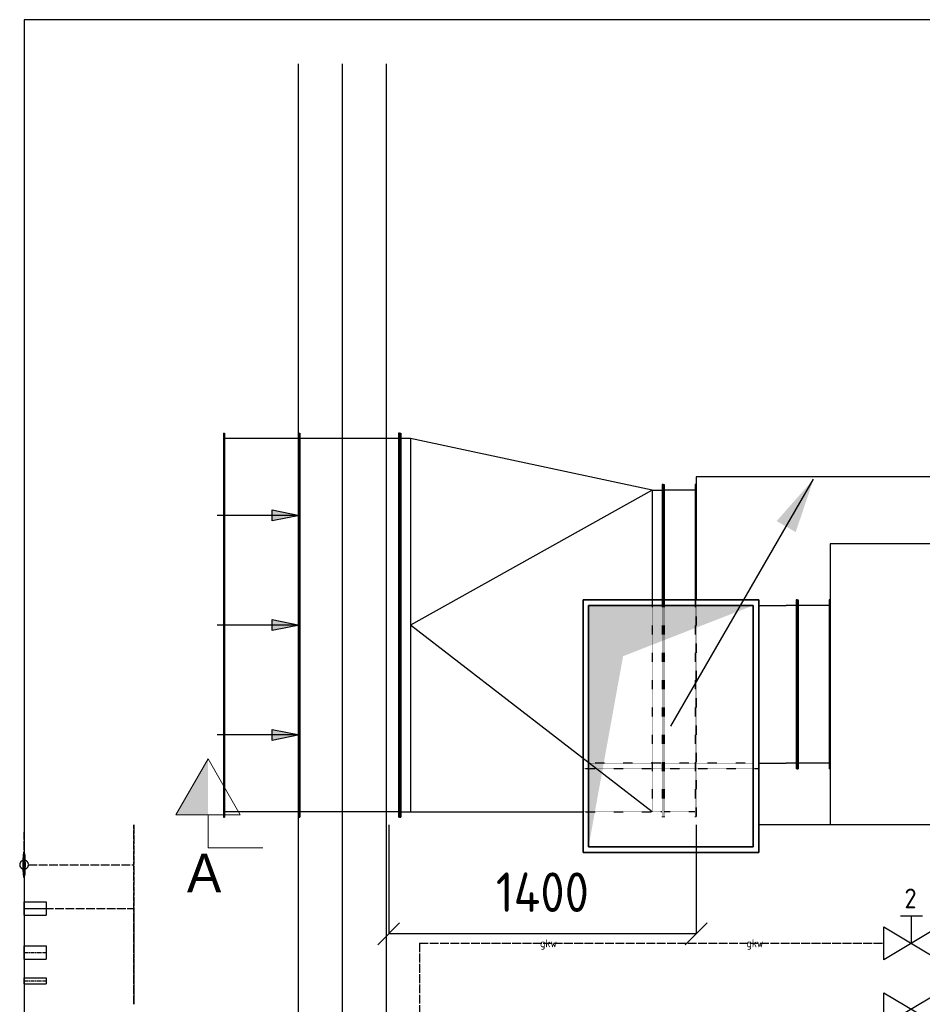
# Model space of a CAD drawing. Header units: millimetres. Extents: x -75 to 108309, y -75 to 76928.
# Tile 9 of 31: x 2077 to 6186, y 60869 to 65354. Entities that reach past the tile are written whole.
import ezdxf
from ezdxf.enums import TextEntityAlignment as Align

# ---------------------------------------------------------------- set-up
doc = ezdxf.new("R2010")
doc.units = ezdxf.units.MM
for name, pattern in [('2322105', [47, 40, -7]), ('2322106', [47, 5, -2, 5, -2, 5, -2, 5, -2, 5, -2, 5, -7]), ('CENTER2', [28.575, 19.05, -3.175, 3.175, -3.175]), ('SMALL_DASH', [1.5, 0.5, -1])]:
    doc.linetypes.add(name, pattern=pattern)
for name, color, linetype in [('00ATT025', 2, 'Continuous'), ('BL$2----BOUWKUNDIG', 8, 'Continuous'), ('WL531---_D', 5, 'Continuous'), ('WL531---_HARTLIJN', 1, 'CENTER2'), ('WL5501--', 4, '2322105'), ('WL5501--_D', 4, 'Continuous'), ('WL5501--_HARTLIJN', 1, 'CENTER2'), ('WL5502--', 4, '2322106'), ('WL562---_D', 4, 'Continuous'), ('WL570---_AANZUIG_D', 3, 'Continuous'), ('WL570---_RETOUR_D', 5, 'Continuous'), ('WL570---_TOEVOER', 3, 'Continuous'), ('WL570---_TOEVOER_D', 3, 'Continuous'), ('WM5501--', 1, 'Continuous'), ('WM570---', 1, 'Continuous')]:
    doc.layers.add(name, color=color, linetype=linetype)
doc.layers.add('BL$5----', color=7, linetype='Continuous', lineweight=0)
doc.layers.add('WM$5----_HULPRUIMTE', color=1, linetype='Continuous', plot=False)
doc.styles.add('BURO-018', font='BUROFONT', dxfattribs={"height": 1.8})
doc.styles.add('EURO', font='eurr____.ttf', dxfattribs={"height": 90})
doc.styles.add('STABICAD-018', font='ISOCP.SHX', dxfattribs={"height": 36})
doc.styles.add('STABICAD-025', font='ISOCP.SHX', dxfattribs={"height": 50})
doc.dimstyles.new('STABICAD', dxfattribs={"dimscale": 50, "dimtxt": 1.8, "dimasz": 2, "dimexe": 0, "dimexo": 0, "dimgap": 1.5, "dimtad": 0, "dimdec": 0, "dimzin": 0, "dimdsep": 46, "dimtxsty": 'STABICAD-018', "dimblk1": 'OBLIQUE', "dimblk2": 'OBLIQUE', "dimsah": 1, "dimcen": -3, "dimadec": 1, "dimazin": 0, "dimtfac": 1, "dimtdec": 0, "dimtofl": 0, "dimtmove": 2, "dimatfit": 3, "dimfxl": 1, "dimtvp": 1.055556, "dimtolj": 1, "dimtzin": 0, "dimarcsym": 0})

# ---------------------------------------------------------------- blocks, each defined once
blk = doc.blocks.new('_Oblique')
at = {"color": 0, "linetype": 'ByBlock', "lineweight": -2}
blk.add_line((-0.5, -0.5), (0.5, 0.5), dxfattribs=at)
blk = doc.blocks.new('*D9')
at = {"layer": 'BL$2----BOUWKUNDIG', "color": 0, "lineweight": -2, "transparency": 16777216}
for p, q in [((3756.6, 61686.5), (3756.6, 61190)), ((5156.6, 61686.5), (5156.6, 61190)), ((5156.6, 61190), (3756.6, 61190))]:
    blk.add_line(p, q, dxfattribs=at)
at = {"layer": 'Defpoints', "color": 0, "transparency": 16777216}
for p in [(3756.6, 61686.5), (5156.6, 61686.5), (3756.6, 61190)]:
    blk.add_point(p, dxfattribs=at)
at = {"layer": 'BL$2----BOUWKUNDIG', "color": 0, "lineweight": -2, "transparency": 16777216, "xscale": 100, "yscale": 100, "zscale": 100, "rotation": 180}
blk.add_blockref('_Oblique', (3756.6, 61190), dxfattribs=at)
at = {"layer": 'BL$2----BOUWKUNDIG', "color": 0, "lineweight": -2, "transparency": 16777216, "xscale": 100, "yscale": 100, "zscale": 100}
blk.add_blockref('_Oblique', (5156.6, 61190), dxfattribs=at)
at = {"layer": 'BL$2----BOUWKUNDIG', "color": 0, "transparency": 16777216, "insert": (4456.6, 61380), "char_height": 180, "attachment_point": 5, "style": 'STABICAD-018'}
blk.add_mtext('\\A1;1400', dxfattribs=at)
blk = doc.blocks.new('*U143')
at = {"color": 2, "linetype": 'SMALL_DASH'}
for p, q in [((0, 757.5, -1055), (5, 757.5, -1055)), ((0, -757.5, -1055), (0, 757.5, -1055)), ((5, -232, -1055), (5, 757.5, -1055)), ((5, 732.5, -1055), (145, 732.5, -1055)), ((150, 757.5, -1055), (145, 757.5, -1055)), ((145, -232, -1055), (145, 757.5, -1055)), ((150, -232, -1055), (150, 757.5, -1055))]:
    blk.add_line(p, q, dxfattribs=at)
at = {"color": 0, "linetype": 'Continuous'}
for p, q in [((5, -757.5, -1055), (5, -232, -1055)), ((145, -757.5, -1055), (145, -232, -1055)), ((150, -757.5, -1055), (150, -232, -1055)), ((0, -757.5, -1055), (5, -757.5, -1055)), ((5, -732.5, -1055), (145, -732.5, -1055)), ((150, -757.5, -1055), (145, -757.5, -1055))]:
    blk.add_line(p, q, dxfattribs=at)
at = {"layer": 'WM570---', "color": 2, "style": 'STABICAD-018'}
for tag, p in [('POSITIONCODE', (5082.1, 62629, 1055)), ('CODE', (5156.6, 62479, 1055)), ('SECTIONCODE', (5156.6, 62479, 1055))]:
    blk.add_attdef(tag, p, '', height=1.8, dxfattribs=at)
blk = doc.blocks.new('*U69')
at = {"color": 0, "linetype": 'Continuous'}
for p, q in [((0, 875, -1280), (5, 875, -1280)), ((0, -875, -1280), (0, 875, -1280)), ((5, -875, -1280), (5, 875, -1280)), ((460.4, 875, -1280), (455.4, 875, -1280)), ((455.4, -875, -1280), (455.4, 875, -1280)), ((460.4, -875, -1280), (460.4, 875, -1280)), ((5, 850, -1280), (455.4, 850, -1280)), ((5, -850, -1280), (455.4, -850, -1280)), ((0, -875, -1280), (5, -875, -1280)), ((460.4, -875, -1280), (455.4, -875, -1280))]:
    blk.add_line(p, q, dxfattribs=at)
at = {"layer": 'BL$2----BOUWKUNDIG', "color": 2, "style": 'STABICAD-018'}
for tag, p in [('SECTIONCODE', (3406.1, 62896.5, 1280)), ('POSITIONCODE', (3406.1, 62896.5, 1280)), ('CODE', (3806.6, 62596.5, 1280))]:
    blk.add_attdef(tag, p, '', height=1.8, dxfattribs=at)
blk = doc.blocks.new('*U144')
at = {"color": 2, "linetype": 'SMALL_DASH'}
for p, q in [((0, 757.5, -1055), (5, 757.5, -1055)), ((0, -232, -1055), (0, 757.5, -1055)), ((5, -232, -1055), (5, 757.5, -1055)), ((5, 732.5, -1055), (50, 732.5, -1055)), ((365, 732.5, -1055), (50, 732.5, -1055)), ((50, -232, -1055), (50, 732.5, -1055))]:
    blk.add_line(p, q, dxfattribs=at)
at = {"color": 0, "linetype": 'Continuous'}
for p, q in [((50, 732.5, 275), (1150, -117.5, 1225)), ((1150, 732.5, -1055), (365, 732.5, -1055)), ((1195, 732.5, -1055), (1150, 732.5, -1055)), ((1150, -967.5, -1055), (1150, 732.5, -1055)), ((1200, 757.5, -1055), (1195, 757.5, -1055)), ((1195, -992.5, -1055), (1195, 757.5, -1055)), ((1200, -992.5, -1055), (1200, 757.5, -1055)), ((50, -732.5, 275), (1150, -117.5, 1225)), ((0, -757.5, -1055), (0, -232, -1055)), ((5, -757.5, -1055), (5, -232, -1055)), ((50, -732.5, -1055), (50, -232, -1055)), ((0, -757.5, -1055), (5, -757.5, -1055)), ((50, -732.5, -1055), (5, -732.5, -1055)), ((50, -732.5, -1055), (1150, -967.5, -1055)), ((1150, -967.5, -1055), (1195, -967.5, -1055)), ((1200, -992.5, -1055), (1195, -992.5, -1055))]:
    blk.add_line(p, q, dxfattribs=at)
at = {"layer": 'WM570---', "color": 2, "style": 'STABICAD-018'}
for tag in ['CODE', 'SECTIONCODE', 'POSITIONCODE']:
    blk.add_attdef(tag, (5006.6, 62479, 1055), '', height=1.8, dxfattribs=at)
blk = doc.blocks.new('*U146')
at = {"color": 0, "linetype": 'Continuous'}
for p, q in [((-575, 384.5, -2120), (-570, 384.5, -2120)), ((-575, -384.5, -2120), (-575, 384.5, -2120)), ((-570, -384.5, -2120), (-570, 384.5, -2120)), ((-570, 359.5, -2120), (-525, 359.5, -2120)), ((-400, 359.5, -2120), (-525, 359.5, -2120)), ((-575, -384.5, -2120), (-570, -384.5, -2120)), ((-570, -359.5, -2120), (-525, -359.5, -2120)), ((-400, -359.5, -2120), (-525, -359.5, -2120))]:
    blk.add_line(p, q, dxfattribs=at)
at = {"layer": 'WM570---', "color": 2, "style": 'STABICAD-018'}
for tag in ['CODE', 'SECTIONCODE', 'POSITIONCODE']:
    blk.add_attdef(tag, (5041.6, 62326.5, 2120), '', height=1.8, dxfattribs=at)
blk = doc.blocks.new('*U147')
at = {"linetype": 'Continuous'}
blk.add_hatch(color=0, dxfattribs=at).paths.add_polyline_path([(-359.5, 375), (-359.5, -375), (359.5, -375), (-208.5, -217.5)], flags=0)
at = {"layer": 'WM570---', "color": 2, "style": 'STABICAD-018'}
for tag, p in [('CODE', (5041.6, 62326.5, 2679.5)), ('POSITIONCODE', (5191.6, 62326.5, 2724.2)), ('SECTIONCODE', (5086.3, 62026.5, 2679.5))]:
    blk.add_attdef(tag, p, '', height=1.8, dxfattribs=at)
blk = doc.blocks.new('*U148')
at = {"color": 2, "linetype": 'SMALL_DASH'}
for p, q in [((-400, 384.5, -2870), (400, 384.5, -2870)), ((-400, -384.5, -2870), (-400, 384.5, -2870)), ((-375, 359.5, -2870), (375, 359.5, -2870)), ((-375, -359.5, -2870), (-375, 359.5, -2870)), ((375, 359.5, -2870), (375, -359.5, -2870)), ((400, 384.5, -2870), (400, -384.5, -2870)), ((400, -384.5, -2870), (-400, -384.5, -2870)), ((375, -359.5, -2870), (-375, -359.5, -2870))]:
    blk.add_line(p, q, dxfattribs=at)
at = {"layer": 'WM570---', "color": 2, "style": 'STABICAD-018'}
for tag, p in [('SECTIONCODE', (5041.6, 62326.5, 2870)), ('POSITIONCODE', (5041.6, 62326.5, 2870)), ('FREETEXT', (5091.6, 62326.5, 2870)), ('CODE', (5141.6, 62326.5, 2870)), ('INDICATIONTEXT', (4191.6, 61476.5, 2870))]:
    blk.add_attdef(tag, p, '', height=1.8, dxfattribs=at)
at = {"layer": 'WM570---', "color": 1, "style": 'STABICAD-018'}
for tag, p in [('PRODUCTCODE2', (5041.6, 62326.5, 2870)), ('PRODUCTCODE', (6266.6, 61101.5, 2870))]:
    blk.add_attdef(tag, p, '', height=1.8, dxfattribs=at)
blk = doc.blocks.new('*U149')
at = {"color": 0, "linetype": 'Continuous'}
for p, q in [((0, 384.5, -2120), (5, 384.5, -2120)), ((0, -384.5, -2120), (0, 384.5, -2120)), ((5, -384.5, -2120), (5, 384.5, -2120)), ((5, 359.5, -2120), (145, 359.5, -2120)), ((150, 384.5, -2120), (145, 384.5, -2120)), ((145, -384.5, -2120), (145, 384.5, -2120)), ((150, -384.5, -2120), (150, 384.5, -2120)), ((0, -384.5, -2120), (5, -384.5, -2120)), ((5, -359.5, -2120), (145, -359.5, -2120)), ((150, -384.5, -2120), (145, -384.5, -2120))]:
    blk.add_line(p, q, dxfattribs=at)
at = {"layer": 'WM570---', "color": 2, "style": 'STABICAD-018'}
for tag, p in [('POSITIONCODE', (5692.1, 62476.5, 2120)), ('SECTIONCODE', (5692.1, 62326.5, 1820)), ('CODE', (5766.6, 62326.5, 2120))]:
    blk.add_attdef(tag, p, '', height=1.8, dxfattribs=at)
blk = doc.blocks.new('*U26')
at = {"color": 0, "linetype": 'Continuous'}
for p, q in [((15241.7, 5407.6), (0, 5407.6)), ((0, 5407.6), (0, 0)), ((15241.7, 5407.6), (0, 5407.6)), ((0, 5407.6), (0, 0)), ((0, 5407.6), (0, 5407.6))]:
    blk.add_line(p, q, dxfattribs=at)
at = {"layer": 'BL$2----BOUWKUNDIG', "color": 2, "style": 'STABICAD-018'}
blk.add_attdef('CODE', (2096.6, 59946.5), '', height=1.8, dxfattribs=at)
blk = doc.blocks.new('PI_SYM115')
at = {"color": 0, "linetype": 'Continuous'}
for p, q in [((-2.5, 1.5), (2.5, -1.5)), ((-2.5, -1.5), (-2.5, 1.5)), ((2.5, 1.5), (-2.5, -1.5)), ((2.5, -1.5), (2.5, 1.5))]:
    blk.add_line(p, q, dxfattribs=at)
at = {"color": 0, "linetype": 'Continuous', "style": 'BURO-018'}
blk.add_attdef('PRODUCTCODE', text='', height=1.8, dxfattribs=at).set_placement((0, 0), align=Align.MIDDLE)
blk = doc.blocks.new('PI_SYM139')
at = {"color": 0, "linetype": 'Continuous'}
for p, q in [((-1, 2.5), (1, 2.5)), ((0, 0), (0, 2.5)), ((-2.5, 1.5), (2.5, -1.5)), ((-2.5, -1.5), (-2.5, 1.5)), ((2.5, 1.5), (-2.5, -1.5)), ((2.5, -1.5), (2.5, 1.5))]:
    blk.add_line(p, q, dxfattribs=at)
at = {"color": 0, "linetype": 'Continuous', "style": 'BURO-018'}
blk.add_attdef('PRODUCTCODE', text='', height=1.8, dxfattribs=at).set_placement((0, 0), align=Align.MIDDLE)
blk = doc.blocks.new('DM_SYM002')
at = {"color": 0, "linetype": 'Continuous'}
for p, q in [((0, 0), (-7.5, 0)), ((-2.5, -0.5), (-2.5, 0.5)), ((-2.5, 0.5), (0, 0)), ((0, 0), (-2.5, -0.5))]:
    blk.add_line(p, q, dxfattribs=at)
blk.add_solid([(-2.5, 0.5), (-2.5, -0.5), (0, 0)], dxfattribs=at)
blk = doc.blocks.new('*U71')
at = {"linetype": 'Continuous'}
for color, points in [(0, [(-375, -550), (375, -550), (375, 550), (217.5, -319)]), (2, [(-650, -1125.8), (-568.3, -884.3), (-481.7, -934.3)])]:
    blk.add_hatch(color=color, dxfattribs=at).paths.add_polyline_path(points, flags=0)
at = {"color": 0, "linetype": 'Continuous'}
for p, q in [((-400, 575, -2970), (400, 575, -2970)), ((-400, -575, -2970), (-400, 575, -2970)), ((-375, 550, -2970), (375, 550, -2970)), ((-375, -550, -2970), (-375, 550, -2970)), ((375, 550, -2970), (375, -550, -2970)), ((400, 575, -2970), (400, -575, -2970)), ((400, -575, -2970), (-400, -575, -2970)), ((375, -550, -2970), (-375, -550, -2970))]:
    blk.add_line(p, q, dxfattribs=at)
at = {"color": 2, "linetype": 'Continuous'}
blk.add_line((0, 0, -2970), (-650, -1125.8, -2970), dxfattribs=at)
at = {"layer": 'BL$2----BOUWKUNDIG', "color": 2, "style": 'STABICAD-018'}
for tag, p in [('CODE', (5041.6, 62236, 2970)), ('FLOORCODE', (5091.6, 62136, 2970)), ('SECTIONCODE', (5041.6, 61986, 2984.5)), ('POSITIONCODE', (5041.6, 61986, 2984.5))]:
    blk.add_attdef(tag, p, '', height=1.8, dxfattribs=at)
blk = doc.blocks.new('*U333')
at = {"linetype": 'Continuous'}
blk.add_hatch(color=0, dxfattribs=at).paths.add_polyline_path([(375, 550), (-375, 550), (-375, -550), (-217.5, 319)], flags=0)
at = {"color": 2, "linetype": 'SMALL_DASH'}
for p, q in [((400, 575, -3610), (-400, 575, -3610)), ((-400, 575, -3610), (-400, -575, -3610)), ((375, 550, -3610), (-375, 550, -3610)), ((-375, 550, -3610), (-375, -550, -3610)), ((375, -550, -3610), (375, 550, -3610)), ((400, -575, -3610), (400, 575, -3610)), ((-400, -575, -3610), (400, -575, -3610)), ((-375, -550, -3610), (375, -550, -3610))]:
    blk.add_line(p, q, dxfattribs=at)
at = {"layer": 'WL562---_D', "color": 2, "style": 'STABICAD-018'}
for tag, p in [('POSITIONCODE', (5041.6, 62196, 3290.5)), ('SECTIONCODE', (5388.4, 62136, 3310))]:
    blk.add_attdef(tag, p, '', height=1.8, dxfattribs=at)
blk.add_attdef('CODE', (5041.6, 62136, 3610), '', height=1.8, rotation=90, dxfattribs=at)
blk = doc.blocks.new('*U334')
at = {"color": 0, "linetype": 'Continuous'}
for p, q in [((0, 875, -1280), (5, 875, -1280)), ((0, -875, -1280), (0, 875, -1280)), ((5, -875, -1280), (5, 875, -1280)), ((460.1, 875, -1280), (455.1, 875, -1280)), ((455.1, -875, -1280), (455.1, 875, -1280)), ((460.1, -875, -1280), (460.1, 875, -1280)), ((5, 850, -1280), (455.1, 850, -1280)), ((5, -850, -1280), (455.1, -850, -1280)), ((0, -875, -1280), (5, -875, -1280)), ((460.1, -875, -1280), (455.1, -875, -1280))]:
    blk.add_line(p, q, dxfattribs=at)
at = {"layer": 'WL562---_D', "color": 2, "style": 'STABICAD-018'}
for tag, p in [('SECTIONCODE', (3406.1, 62896.5, 1280)), ('POSITIONCODE', (3577, 62656.5, 1280)), ('CODE', (3806.6, 62596.5, 1280))]:
    blk.add_attdef(tag, p, '', height=1.8, dxfattribs=at)
blk = doc.blocks.new('*U335')
at = {"color": 0, "linetype": 'Continuous'}
for p, q in [((0, 875, -1280), (5, 875, -1280)), ((0, -875, -1280), (0, 875, -1280)), ((5, -875, -1280), (5, 875, -1280)), ((802, 875, -1280), (797, 875, -1280)), ((797, -875, -1280), (797, 875, -1280)), ((802, -875, -1280), (802, 875, -1280)), ((5, 850, -1280), (455.1, 850, -1280)), ((460.4, 850, -1280), (797, 850, -1280)), ((5, -850, -1280), (455.1, -850, -1280)), ((460.4, -850, -1280), (797, -850, -1280)), ((0, -875, -1280), (5, -875, -1280)), ((802, -875, -1280), (797, -875, -1280))]:
    blk.add_line(p, q, dxfattribs=at)
at = {"color": 2, "linetype": 'SMALL_DASH'}
for p, q in [((455.1, 850, -1280), (460.4, 850, -1280)), ((455.1, -850, -1280), (460.4, -850, -1280))]:
    blk.add_line(p, q, dxfattribs=at)
at = {"layer": 'WL562---_D', "color": 2, "style": 'STABICAD-018'}
for tag, p in [('SECTIONCODE', (3406.1, 62896.5, 1280)), ('POSITIONCODE', (3406.1, 62656.5, 1280)), ('CODE', (3806.6, 62596.5, 1280))]:
    blk.add_attdef(tag, p, '', height=1.8, dxfattribs=at)
blk = doc.blocks.new('*U336')
at = {"linetype": 'Continuous'}
blk.add_hatch(color=0, dxfattribs=at).paths.add_polyline_path([(375, 550), (-375, 550), (-375, -550), (-217.5, 319)], flags=0)
at = {"color": 0, "linetype": 'Continuous'}
for p, q in [((400, 575, -3706.8), (-400, 575, -3706.8)), ((-400, 575, -3706.8), (-400, -575, -3706.8)), ((375, 550, -3706.8), (-375, 550, -3706.8)), ((-375, 550, -3706.8), (-375, -550, -3706.8)), ((375, -550, -3706.8), (375, 550, -3706.8)), ((400, -575, -3706.8), (400, 575, -3706.8)), ((-400, -575, -3706.8), (400, -575, -3706.8)), ((-375, -550, -3706.8), (375, -550, -3706.8))]:
    blk.add_line(p, q, dxfattribs=at)
at = {"layer": 'WL562---_D', "color": 2, "style": 'STABICAD-018'}
for tag, p in [('POSITIONCODE', (5041.6, 62196, 3338.9)), ('SECTIONCODE', (5388.4, 62136, 3406.8))]:
    blk.add_attdef(tag, p, '', height=1.8, dxfattribs=at)
blk.add_attdef('CODE', (5041.6, 62136, 3706.8), '', height=1.8, rotation=90, dxfattribs=at)
blk = doc.blocks.new('*U346')
at = {"color": 0, "linetype": '2322105'}
blk.add_line((0, 0), (0, 0, 777.1), dxfattribs=at)
for start, end in [(5.7392, 174.2608), (185.7392, 267.134), (272.866, 354.2608)]:
    blk.add_arc((0, 0, 777.1), 20, start, end, dxfattribs=at)
at = {"layer": 'WL562---_D', "color": 2, "style": 'STABICAD-018'}
for tag in ['CODE', 'POSITIONCODE', 'SECTIONCODE']:
    blk.add_attdef(tag, (2096.6, 61505.3, 311.8), '', height=1.2, dxfattribs=at)
blk = doc.blocks.new('PI_SYM114')
at = {"color": 0, "linetype": 'Continuous'}
blk.add_circle((0, 0), 3, dxfattribs=at)
blk.add_solid([(-1.5, 2.6), (3, 0), (-1.5, -2.6)], dxfattribs=at)
at = {"color": 0, "linetype": 'Continuous', "style": 'BURO-018'}
blk.add_attdef('PRODUCTCODE', text='', height=1.8, dxfattribs=at).set_placement((0, 0), align=Align.MIDDLE)
blk = doc.blocks.new('*U347')
at = {"color": 0, "linetype": '2322105'}
blk.add_line((0, 0), (0, 0, 20.9), dxfattribs=at)
for start, end in [(272.866, 177.134), (182.866, 267.134)]:
    blk.add_arc((0, 0, 20.9), 20, start, end, dxfattribs=at)
at = {"layer": 'WL562---_D', "color": 2, "style": 'STABICAD-018'}
for tag in ['CODE', 'POSITIONCODE', 'SECTIONCODE']:
    blk.add_attdef(tag, (2096.6, 61505.3, 1388.9), '', height=1.2, dxfattribs=at)
blk = doc.blocks.new('*U349')
at = {"color": 0, "linetype": '2322105'}
blk.add_line((0, 0), (0, 0, 1325), dxfattribs=at)
for start, end in [(272.866, 177.134), (182.866, 267.134)]:
    blk.add_arc((0, 0, 1325), 20, start, end, dxfattribs=at)
at = {"layer": 'WL562---_D', "color": 2, "style": 'STABICAD-018'}
for tag in ['CODE', 'POSITIONCODE', 'SECTIONCODE']:
    blk.add_attdef(tag, (2096.6, 61505.3, 1459.7), '', height=1.2, dxfattribs=at)
blk = doc.blocks.new('*U350')
at = {"color": 0, "linetype": 'Continuous'}
for p, q in [((0, 30.2, -2834.7), (100, 30.2, -2834.7)), ((0, -30.2, -2834.7), (0, 30.2, -2834.7)), ((100, 30.2, -2834.7), (100, -30.2, -2834.7)), ((0, -30.2, -2834.7), (100, -30.2, -2834.7))]:
    blk.add_line(p, q, dxfattribs=at)
at = {"layer": 'WL5501--_HARTLIJN', "linetype": 'CENTER2'}
blk.add_line((0, 0, -2834.7), (100, 0, -2834.7), dxfattribs=at)
at = {"layer": 'WL562---_D', "color": 2, "style": 'STABICAD-025'}
for tag, p in [('CODE', (2096.6, 61305.3, 2834.7)), ('SECTIONCODE', (2096.6, 61305.3, 2834.7)), ('POSITIONCODE', (2146.1, 61305.3, 2894.7))]:
    blk.add_attdef(tag, p, '', height=1.2, dxfattribs=at)
blk = doc.blocks.new('*U351')
at = {"color": 0, "linetype": 'Continuous'}
for p, q in [((0, 30.2, -2834.7), (100, 30.2, -2834.7)), ((0, -30.2, -2834.7), (0, 30.2, -2834.7)), ((100, 30.2, -2834.7), (100, -30.2, -2834.7)), ((0, -30.2, -2834.7), (100, -30.2, -2834.7))]:
    blk.add_line(p, q, dxfattribs=at)
at = {"layer": 'WL5501--_HARTLIJN', "linetype": 'CENTER2'}
blk.add_line((0, 0, -2834.7), (100, 0, -2834.7), dxfattribs=at)
at = {"layer": 'WL562---_D', "color": 2, "style": 'STABICAD-025'}
for tag, p in [('CODE', (2096.6, 61105.3, 2834.7)), ('SECTIONCODE', (2096.6, 61105.3, 2834.7)), ('POSITIONCODE', (2146.1, 61105.3, 2894.7))]:
    blk.add_attdef(tag, p, '', height=1.2, dxfattribs=at)
blk = doc.blocks.new('*U352')
at = {"color": 0, "linetype": 'Continuous'}
for p, q in [((0, 14, -2670.9), (100, 14, -2670.9)), ((0, -14, -2670.9), (0, 14, -2670.9)), ((100, 14, -2670.9), (100, -14, -2670.9)), ((0, -14, -2670.9), (100, -14, -2670.9))]:
    blk.add_line(p, q, dxfattribs=at)
at = {"layer": 'WL531---_HARTLIJN', "linetype": 'CENTER2'}
blk.add_line((0, 0, -2670.9), (100, 0, -2670.9), dxfattribs=at)
at = {"layer": 'WL562---_D', "color": 2, "style": 'STABICAD-025'}
for tag, p in [('CODE', (2096.6, 60976.2, 2670.9)), ('SECTIONCODE', (2096.6, 60976.2, 2670.9)), ('POSITIONCODE', (2146.1, 60976.2, 2730.9))]:
    blk.add_attdef(tag, p, '', height=1.2, dxfattribs=at)
blk = doc.blocks.new('*U519')
at = {"color": 0, "linetype": 'Continuous'}
for p, q in [((-2012.5, 640, -1520), (2012.5, 640, -1520)), ((-2012.5, -640, -1520), (-2012.5, 640, -1520)), ((2012.5, -640, -1520), (2012.5, 640, -1520)), ((-2012.5, -640, -1520), (2012.5, -640, -1520))]:
    blk.add_line(p, q, dxfattribs=at)
at = {"layer": '00ATT025', "color": 2, "style": 'STABICAD-018'}
for tag, p in [('FREETEXT', (7779.1, 62376.5, 1520)), ('CODE', (7779.1, 62326.5, 1520)), ('LABEL', (7779.1, 62326.5, 1520)), ('POSITIONCODE', (7779.1, 62326.5, 1520)), ('SECTIONCODE', (7779.1, 62326.5, 1520))]:
    blk.add_attdef(tag, p, '', height=1.2, dxfattribs=at)
at = {"layer": '00ATT025', "color": 1, "style": 'STABICAD-018'}
blk.add_attdef('PRODUCTCODE', (7779.1, 62326.5, 1520), '', height=1.8, dxfattribs=at)
blk = doc.blocks.new('*U520')
at = {"color": 0, "linetype": 'Continuous'}
for p, q in [((1707.5, 792.5, -100), (2032.5, 792.5, -100)), ((2317.5, -792.5, -100), (2317.5, -232, -100)), ((-2317.5, -792.5, -100), (-2317.5, -487.5, -100)), ((-2317.5, -792.5, -100), (2317.5, -792.5, -100))]:
    blk.add_line(p, q, dxfattribs=at)
at = {"layer": '00ATT025', "color": 2, "style": 'STABICAD-018'}
for tag, p in [('FREETEXT', (7474.1, 62529, 100)), ('CODE', (7474.1, 62479, 100)), ('LABEL', (7474.1, 62479, 100)), ('POSITIONCODE', (7474.1, 62479, 100)), ('SECTIONCODE', (7474.1, 62479, 100))]:
    blk.add_attdef(tag, p, '', height=1.2, dxfattribs=at)
at = {"layer": '00ATT025', "color": 1, "style": 'STABICAD-018'}
blk.add_attdef('PRODUCTCODE', (7474.1, 62479, 100), '', height=1.8, dxfattribs=at)

msp = doc.modelspace()

# ---------------------------------------------------------------- linework, layer by layer
at = {"layer": 'BL$2----BOUWKUNDIG'}
for p, q in [((3346.6, 54547.4), (3346.1, 65153.5)), ((3546.6, 54547.4), (3546.1, 65153.5)), ((3746.6, 54547.4), (3746.1, 65153.5))]:
    msp.add_line(p, q, dxfattribs=at)
at = {"layer": 'BL$5----'}
for p, q in [((2934, 61732.4), (2934, 61582.4)), ((2934, 61582.4), (3184, 61582.4))]:
    msp.add_line(p, q, dxfattribs=at)
msp.add_lwpolyline([(2934, 61987.2), (2786.8, 61732.4), (3081.1, 61732.4)], close=True, dxfattribs=at)
msp.add_solid([(2934, 61987.2), (2934, 61732.4), (2786.8, 61732.4)], dxfattribs=at)
at = {"layer": 'WL5501--', "linetype": '2322105'}
for p, q in [((2596.6, 60869.3, 258.4), (2596.6, 61686.5, 258.4)), ((2596.6, 61686.5, 1434.7), (2596.6, 60874.3, 1434.7)), ((2596.6, 60869.3, 258.4), (2596.6, 61686.5, 258.4)), ((2596.6, 61686.5, 1434.7), (2596.6, 60874.3, 1434.7)), ((2596.6, 60869.3, 258.4), (2596.6, 61686.5, 258.4)), ((2596.6, 61686.5, 1434.7), (2596.6, 60874.3, 1434.7)), ((2096.6, 61525.3, 2784.7), (2096.6, 61652.7, 2784.7)), ((2096.6, 61525.3, 1684.7), (2096.6, 61652.7, 1684.7)), ((2096.6, 61525.3, 2784.7), (2096.6, 61652.7, 2784.7)), ((2096.6, 61525.3, 1684.7), (2096.6, 61652.7, 1684.7)), ((2096.6, 61525.3, 2784.7), (2096.6, 61652.7, 2784.7)), ((2096.6, 61525.3, 1684.7), (2096.6, 61652.7, 1684.7)), ((2116.6, 61505.3, 2784.7), (2596.6, 61505.3, 2784.7)), ((2116.6, 61505.3, 1684.7), (2596.6, 61505.3, 1684.7)), ((2116.6, 61505.3, 2784.7), (2596.6, 61505.3, 2784.7)), ((2116.6, 61505.3, 1684.7), (2596.6, 61505.3, 1684.7)), ((2116.6, 61505.3, 2784.7), (2596.6, 61505.3, 2784.7)), ((2116.6, 61505.3, 1684.7), (2596.6, 61505.3, 1684.7)), ((2096.6, 61305.3, 2534.7), (2596.6, 61305.3, 2534.7)), ((2096.6, 61305.3, 2534.7), (2576.6, 61305.3, 2534.7)), ((2096.6, 61275.1, 2835), (2096.6, 61156.5, 2835)), ((2096.6, 61275.1, 2835), (2096.6, 61156.5, 2835)), ((2096.6, 61275.1, 2835), (2096.6, 61156.5, 2835)), ((2596.6, 61305.3, 2534.7), (2596.6, 60869.3, 2534.7)), ((2596.6, 61305.3, 2534.7), (2596.6, 60869.3, 2534.7)), ((2596.6, 61305.3, 2534.7), (2596.6, 60869.3, 2534.7)), ((3896.5, 61147.3), (6011.9, 61147.3)), ((3896.5, 61147.3), (3896.5, 57744.5)), ((2096.6, 61075.1, 2834.7), (2096.6, 60869.3, 2834.7)), ((2096.6, 61075.1, 2834.7), (2096.6, 60869.3, 2834.7)), ((2096.6, 61075.1, 2834.7), (2096.6, 60869.3, 2834.7))]:
    msp.add_line(p, q, dxfattribs=at)

# ---------------------------------------------------------------- block references
at = {"layer": 'WL531---_D', "linetype": 'Continuous'}
msp.add_blockref('*U352', (2096.6, 60976.2, 2670.9), dxfattribs=at)
at = {"layer": 'WL5501--', "color": 2, "linetype": '2322105', "extrusion": (0.995004, 0, -0.099833), "xscale": 20, "yscale": 20, "zscale": 20, "rotation": 270}
msp.add_blockref('PI_SYM114', (61505.3, 1442, 1962.4), dxfattribs=at)
at = {"layer": 'WL5501--', "linetype": '2322105', "rotation": 180}
for name, p in [('*U347', (2096.6, 61505.3, 1388.9)), ('*U349', (2096.6, 61505.3, 1459.7)), ('*U346', (2096.6, 61505.3, 311.8))]:
    msp.add_blockref(name, p, dxfattribs=at)
at = {"layer": 'WL5501--', "color": 2, "linetype": '2322105', "xscale": 50, "yscale": 50, "zscale": 50}
msp.add_blockref('PI_SYM139', (6136.9, 61147.3), dxfattribs=at)
at = {"layer": 'WL5501--_D', "linetype": 'Continuous'}
for name, p in [('*U350', (2096.6, 61305.3, 2834.7)), ('*U351', (2096.6, 61105.3, 2834.7))]:
    msp.add_blockref(name, p, dxfattribs=at)
at = {"layer": 'WL5502--', "color": 2, "linetype": '2322106', "xscale": 50, "yscale": 50, "zscale": 50}
msp.add_blockref('PI_SYM115', (6136.9, 60847.3), dxfattribs=at)
at = {"layer": 'WL570---_AANZUIG_D', "linetype": 'Continuous', "rotation": 180}
for name, p in [('*U335', (3806.6, 62596.5, 1280)), ('*U69', (3806.6, 62596.5, 1280)), ('*U334', (3806.6, 62596.5, 1280)), ('*U144', (5006.6, 62479, 1055)), ('*U143', (5156.6, 62479, 1055))]:
    msp.add_blockref(name, p, dxfattribs=at)
at = {"layer": 'WL570---_RETOUR_D', "linetype": 'Continuous'}
for name, p, rotation in [('*U71', (5041.6, 62136, 2970), 180), ('*U146', (5041.6, 62326.5, 2120), 180), ('*U149', (5766.6, 62326.5, 2120), 180), ('*U147', (5041.6, 62326.5, 2679.5), 270)]:
    msp.add_blockref(name, p, dxfattribs=dict(at, rotation=rotation))
at = {"layer": 'WL570---_RETOUR_D', "color": 2, "linetype": 'Continuous', "rotation": 180}
msp.add_blockref('*U148', (5041.6, 62326.5, 2870), dxfattribs=at)
at = {"layer": 'WL570---_RETOUR_D', "linetype": 'Continuous'}
for name, p in [('*U333', (5041.6, 62136, 3610)), ('*U336', (5041.6, 62136, 3706.8))]:
    msp.add_blockref(name, p, dxfattribs=at)
at = {"layer": 'WL570---_TOEVOER', "linetype": 'Continuous', "xscale": 50, "yscale": 50, "zscale": 50}
for p in [(3351.2, 63096.5), (3351.2, 62596.5), (3351.2, 62096.5)]:
    msp.add_blockref('DM_SYM002', p, dxfattribs=at)
at = {"layer": 'WL570---_TOEVOER_D', "linetype": 'Continuous', "rotation": 180}
for name, p in [('*U520', (7474.1, 62479, 100)), ('*U519', (7779.1, 62326.5, 1520))]:
    msp.add_blockref(name, p, dxfattribs=at)
at = {"layer": 'WM$5----_HULPRUIMTE', "linetype": 'Continuous'}
msp.add_blockref('*U26', (2096.6, 59946.5), dxfattribs=at)

# ---------------------------------------------------------------- texts
at = {"layer": 'BL$5----', "style": 'EURO'}
msp.add_text('A', height=175, dxfattribs=at).set_placement((2838.2, 61379.9))
at = {"layer": 'WL5501--', "color": 2, "style": 'STABICAD-018'}
for p in [(4484.2, 61147.3), (5424.2, 61147.3)]:
    msp.add_text('gkw', height=36, dxfattribs=at).set_placement(p, align=Align.MIDDLE_CENTER)
at = {"layer": 'WM5501--', "style": 'STABICAD-018'}
msp.add_text('2', height=90, dxfattribs=at).set_placement((6105.3, 61306.6))

# ---------------------------------------------------------------- dimensions: what is measured, and where the dimension line sits
at = {"layer": 'BL$2----BOUWKUNDIG'}
dim = msp.add_linear_dim(base=(3756.6, 61190), p1=(5156.6, 61686.5), p2=(3756.6, 61686.5), dimstyle='STABICAD', dxfattribs=at)
dim.commit()
dim.dimension.update_dxf_attribs({"geometry": '*D9', "text_midpoint": (4456.6, 61380)})

doc.saveas('drawing.dxf')
